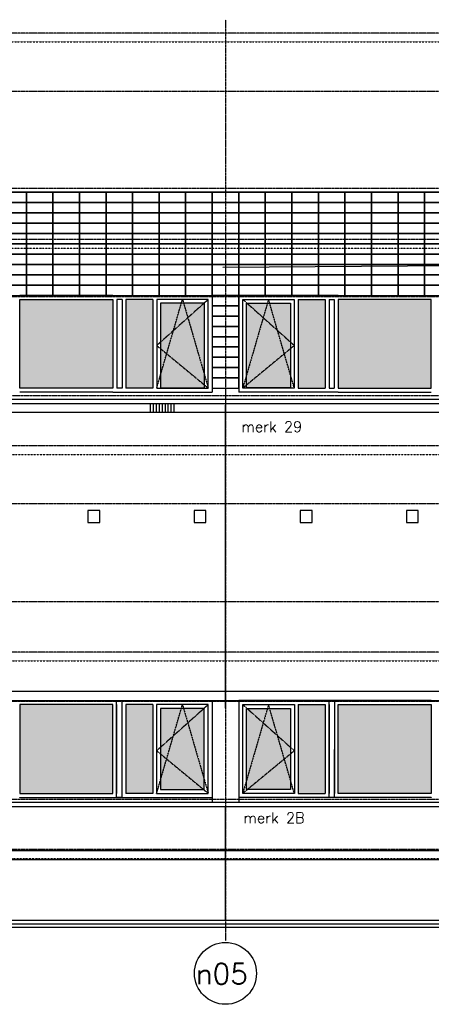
# Model space of a CAD drawing. Extents: x -541908 to 43837, y -41121 to 66863.
# Tile 16 of 41: x -461373 to -454396, y -38055 to -21351. Entities that reach past the tile are written whole.
import ezdxf

# ---------------------------------------------------------------- set-up
doc = ezdxf.new("R2010")
doc.units = 0
doc.header["$LTSCALE"] = 10
doc.header["$MEASUREMENT"] = 0
doc.header["$PDMODE"] = 3
doc.header["$PDSIZE"] = 0.1
for name, pattern in [('DASHDOT', [1, 0.5, -0.25, 0, -0.25]), ('DASHDOT2', [0.5, 0.25, -0.125, 0, -0.125]), ('HIDDEN', [0.375, 0.25, -0.125]), ('HIDDEN2', [0.1875, 0.125, -0.0625])]:
    doc.linetypes.add(name, pattern=pattern)
for name, color, linetype in [('_DILLATATIES', 8, 'HIDDEN'), ('_SITUATIE', 64, 'CONTINUOUS'), ('A--L$1A-_RASTER_NR_10', 171, 'CONTINUOUS'), ('A--L$7A-_STRAMIEN', 1, 'DASHDOT'), ('A--L$7A1-_STRAMIEN', 1, 'CONTINUOUS'), ('A--L$7A3-_STRAMIEN', 3, 'CONTINUOUS'), ('A--L$7AC3-_STRAMIEN', 3, 'DASHDOT'), ('A--L01G1_ACEER', 1, 'CONTINUOUS'), ('A--L01G8_RASTER-NR-2', 21, 'CONTINUOUS'), ('A--L07GC8_STRAMIEN', 8, 'DASHDOT2'), ('A--L21G1_BUITENWAND', 1, 'CONTINUOUS'), ('A--L21G2_BUITENWAND', 2, 'CONTINUOUS'), ('A--L21G3_BUITENWAND', 3, 'CONTINUOUS'), ('A--L21G4_BUITENWAND', 4, 'CONTINUOUS'), ('A--L21GC3_BUITENWAND', 3, 'HIDDEN'), ('A--L31G1_BUITENKOZIJN', 1, 'CONTINUOUS'), ('A--L31G2_BUITENKOZIJN', 2, 'CONTINUOUS'), ('A--L31GC1_BUITENKOZIJN', 1, 'HIDDEN2'), ('A--T$7A8-_STRAMIEN', 8, 'DASHDOT'), ('DILLATATIE', 1, 'CONTINUOUS'), ('TEKST_KOZIJNMERK', 2, 'CONTINUOUS')]:
    doc.layers.add(name, color=color, linetype=linetype)
doc.styles.add('HIEMSTRA', font='romans.shx')

msp = doc.modelspace()

# ---------------------------------------------------------------- hatches: boundary and pattern name
at = {"layer": 'A--L$1A-_RASTER_NR_10'}
for points in [[(-461372.8, -32970.9), (-461372.8, -34476.9), (-459796.8, -34476.9), (-459796.8, -32970.9)], [(-459119, -32970.9), (-459572.8, -32970.9), (-459572.8, -34476.9), (-459119, -34476.9)], [(-458985, -34409.9), (-458243.8, -34409.9), (-458243.8, -33037.9), (-458985, -33037.9)], [(-456784.6, -33037.9), (-457525.8, -33037.9), (-457525.8, -34409.9), (-456784.6, -34409.9)], [(-456650.6, -32970.9), (-456196.7, -32970.9), (-456196.7, -34476.9), (-456650.6, -34476.9)], [(-455972.7, -32970.9), (-455972.7, -34476.9), (-454396.7, -34476.9), (-454396.7, -32970.9)]]:
    msp.add_hatch(color=256, dxfattribs=at).paths.add_polyline_path(points)
at = {"layer": 'A--L01G8_RASTER-NR-2'}
for points in [[(-461371.9, -26095.9), (-461371.9, -27602.1), (-459795.9, -27602.1), (-459795.9, -26095.9)], [(-459118, -26095.9), (-459571.9, -26095.9), (-459571.9, -27602.1), (-459118, -27602.1)], [(-458984, -27594.9), (-458242.9, -27594.9), (-458242.9, -26162.9), (-458984, -26162.9)], [(-456784.8, -26162.9), (-457525.9, -26162.9), (-457525.9, -27594.9), (-456784.8, -27594.9)], [(-456650.8, -26095.9), (-456196.9, -26095.9), (-456196.9, -27602.1), (-456650.8, -27602.1)], [(-455972.9, -26095.9), (-455972.9, -27602.1), (-454396.9, -27602.1), (-454396.9, -26095.9)]]:
    msp.add_hatch(color=256, dxfattribs=at).paths.add_polyline_path(points)

# ---------------------------------------------------------------- linework, layer by layer
at = {"layer": '_DILLATATIES'}
msp.add_line((-457884.9, -33029.1), (-457884.9, -27889.1), dxfattribs=at)
at = {"layer": '_SITUATIE', "linetype": 'Continuous'}
msp.add_line((-446930.1, -25470), (-457929.7, -25556.3), dxfattribs=at)
at = {"layer": 'A--L$7A-_STRAMIEN'}
msp.add_line((-457884, -21351.1), (-457885.1, -36977.4), dxfattribs=at)
at = {"layer": 'A--L$7A1-_STRAMIEN'}
msp.add_circle((-457885.1, -37530.2), 525, dxfattribs=at)
at = {"layer": 'A--L$7AC3-_STRAMIEN'}
for p, q in [((-416614.4, -21579.1), (-525959.4, -21578.9)), ((-416614.4, -25079.1), (-525959.4, -25078.9)), ((-416614.4, -28579.1), (-525959.4, -28578.9)), ((-416614.4, -32079.1), (-525959.4, -32078.9)), ((-416614.4, -35429.1), (-525959.4, -35428.9))]:
    msp.add_line(p, q, dxfattribs=at)
at = {"layer": 'A--L01G1_ACEER'}
for points in [[(-461709.9, -24453.9), (-461259.9, -24453.9), (-461259.9, -24278.9), (-461709.9, -24278.9)], [(-461259.9, -24453.9), (-460809.9, -24453.9), (-460809.9, -24278.9), (-461259.9, -24278.9)], [(-460809.9, -24453.9), (-460359.9, -24453.9), (-460359.9, -24278.9), (-460809.9, -24278.9)], [(-460359.9, -24453.9), (-459909.9, -24453.9), (-459909.9, -24278.9), (-460359.9, -24278.9)], [(-459909.9, -24453.9), (-459459.9, -24453.9), (-459459.9, -24278.9), (-459909.9, -24278.9)], [(-459459.9, -24453.9), (-459009.9, -24453.9), (-459009.9, -24278.9), (-459459.9, -24278.9)], [(-459009.9, -24453.9), (-458559.9, -24453.9), (-458559.9, -24278.9), (-459009.9, -24278.9)], [(-458559.9, -24453.9), (-458109.9, -24453.9), (-458109.9, -24278.9), (-458559.9, -24278.9)], [(-458109.9, -24453.9), (-457659.9, -24453.9), (-457659.9, -24278.9), (-458109.9, -24278.9)], [(-457659.9, -24453.9), (-457209.9, -24453.9), (-457209.9, -24278.9), (-457659.9, -24278.9)], [(-457209.9, -24453.9), (-456759.9, -24453.9), (-456759.9, -24278.9), (-457209.9, -24278.9)], [(-456759.9, -24453.9), (-456309.9, -24453.9), (-456309.9, -24278.9), (-456759.9, -24278.9)], [(-456309.9, -24453.9), (-455859.9, -24453.9), (-455859.9, -24278.9), (-456309.9, -24278.9)], [(-455859.9, -24453.9), (-455409.9, -24453.9), (-455409.9, -24278.9), (-455859.9, -24278.9)], [(-455409.9, -24453.9), (-454959.9, -24453.9), (-454959.9, -24278.9), (-455409.9, -24278.9)], [(-454959.9, -24453.9), (-454509.9, -24453.9), (-454509.9, -24278.9), (-454959.9, -24278.9)], [(-454509.9, -24453.9), (-454059.9, -24453.9), (-454059.9, -24278.9), (-454509.9, -24278.9)], [(-461709.9, -24628.9), (-461259.9, -24628.9), (-461259.9, -24453.9), (-461709.9, -24453.9)], [(-461259.9, -24628.9), (-460809.9, -24628.9), (-460809.9, -24453.9), (-461259.9, -24453.9)], [(-460809.9, -24628.9), (-460359.9, -24628.9), (-460359.9, -24453.9), (-460809.9, -24453.9)], [(-460359.9, -24628.9), (-459909.9, -24628.9), (-459909.9, -24453.9), (-460359.9, -24453.9)], [(-459909.9, -24628.9), (-459459.9, -24628.9), (-459459.9, -24453.9), (-459909.9, -24453.9)], [(-459459.9, -24628.9), (-459009.9, -24628.9), (-459009.9, -24453.9), (-459459.9, -24453.9)], [(-459009.9, -24628.9), (-458559.9, -24628.9), (-458559.9, -24453.9), (-459009.9, -24453.9)], [(-458559.9, -24628.9), (-458109.9, -24628.9), (-458109.9, -24453.9), (-458559.9, -24453.9)], [(-458109.9, -24628.9), (-457659.9, -24628.9), (-457659.9, -24453.9), (-458109.9, -24453.9)], [(-457659.9, -24628.9), (-457209.9, -24628.9), (-457209.9, -24453.9), (-457659.9, -24453.9)], [(-457209.9, -24628.9), (-456759.9, -24628.9), (-456759.9, -24453.9), (-457209.9, -24453.9)], [(-456759.9, -24628.9), (-456309.9, -24628.9), (-456309.9, -24453.9), (-456759.9, -24453.9)], [(-456309.9, -24628.9), (-455859.9, -24628.9), (-455859.9, -24453.9), (-456309.9, -24453.9)], [(-455859.9, -24628.9), (-455409.9, -24628.9), (-455409.9, -24453.9), (-455859.9, -24453.9)], [(-455409.9, -24628.9), (-454959.9, -24628.9), (-454959.9, -24453.9), (-455409.9, -24453.9)], [(-454959.9, -24628.9), (-454509.9, -24628.9), (-454509.9, -24453.9), (-454959.9, -24453.9)], [(-454509.9, -24628.9), (-454059.9, -24628.9), (-454059.9, -24453.9), (-454509.9, -24453.9)], [(-461709.9, -24803.9), (-461259.9, -24803.9), (-461259.9, -24628.9), (-461709.9, -24628.9)], [(-461259.9, -24803.9), (-460809.9, -24803.9), (-460809.9, -24628.9), (-461259.9, -24628.9)], [(-460809.9, -24803.9), (-460359.9, -24803.9), (-460359.9, -24628.9), (-460809.9, -24628.9)], [(-460359.9, -24803.9), (-459909.9, -24803.9), (-459909.9, -24628.9), (-460359.9, -24628.9)], [(-459909.9, -24803.9), (-459459.9, -24803.9), (-459459.9, -24628.9), (-459909.9, -24628.9)], [(-459459.9, -24803.9), (-459009.9, -24803.9), (-459009.9, -24628.9), (-459459.9, -24628.9)], [(-459009.9, -24803.9), (-458559.9, -24803.9), (-458559.9, -24628.9), (-459009.9, -24628.9)], [(-458559.9, -24803.9), (-458109.9, -24803.9), (-458109.9, -24628.9), (-458559.9, -24628.9)], [(-458109.9, -24803.9), (-457659.9, -24803.9), (-457659.9, -24628.9), (-458109.9, -24628.9)], [(-457659.9, -24803.9), (-457209.9, -24803.9), (-457209.9, -24628.9), (-457659.9, -24628.9)], [(-457209.9, -24803.9), (-456759.9, -24803.9), (-456759.9, -24628.9), (-457209.9, -24628.9)], [(-456759.9, -24803.9), (-456309.9, -24803.9), (-456309.9, -24628.9), (-456759.9, -24628.9)], [(-456309.9, -24803.9), (-455859.9, -24803.9), (-455859.9, -24628.9), (-456309.9, -24628.9)], [(-455859.9, -24803.9), (-455409.9, -24803.9), (-455409.9, -24628.9), (-455859.9, -24628.9)], [(-455409.9, -24803.9), (-454959.9, -24803.9), (-454959.9, -24628.9), (-455409.9, -24628.9)], [(-454959.9, -24803.9), (-454509.9, -24803.9), (-454509.9, -24628.9), (-454959.9, -24628.9)], [(-454509.9, -24803.9), (-454059.9, -24803.9), (-454059.9, -24628.9), (-454509.9, -24628.9)], [(-461709.9, -24978.9), (-461259.9, -24978.9), (-461259.9, -24803.9), (-461709.9, -24803.9)], [(-461259.9, -24978.9), (-460809.9, -24978.9), (-460809.9, -24803.9), (-461259.9, -24803.9)], [(-460809.9, -24978.9), (-460359.9, -24978.9), (-460359.9, -24803.9), (-460809.9, -24803.9)], [(-460359.9, -24978.9), (-459909.9, -24978.9), (-459909.9, -24803.9), (-460359.9, -24803.9)], [(-459909.9, -24978.9), (-459459.9, -24978.9), (-459459.9, -24803.9), (-459909.9, -24803.9)], [(-459459.9, -24978.9), (-459009.9, -24978.9), (-459009.9, -24803.9), (-459459.9, -24803.9)], [(-459009.9, -24978.9), (-458559.9, -24978.9), (-458559.9, -24803.9), (-459009.9, -24803.9)], [(-458559.9, -24978.9), (-458109.9, -24978.9), (-458109.9, -24803.9), (-458559.9, -24803.9)], [(-458109.9, -24978.9), (-457659.9, -24978.9), (-457659.9, -24803.9), (-458109.9, -24803.9)], [(-457659.9, -24978.9), (-457209.9, -24978.9), (-457209.9, -24803.9), (-457659.9, -24803.9)], [(-457209.9, -24978.9), (-456759.9, -24978.9), (-456759.9, -24803.9), (-457209.9, -24803.9)], [(-456759.9, -24978.9), (-456309.9, -24978.9), (-456309.9, -24803.9), (-456759.9, -24803.9)], [(-456309.9, -24978.9), (-455859.9, -24978.9), (-455859.9, -24803.9), (-456309.9, -24803.9)], [(-455859.9, -24978.9), (-455409.9, -24978.9), (-455409.9, -24803.9), (-455859.9, -24803.9)], [(-455409.9, -24978.9), (-454959.9, -24978.9), (-454959.9, -24803.9), (-455409.9, -24803.9)], [(-454959.9, -24978.9), (-454509.9, -24978.9), (-454509.9, -24803.9), (-454959.9, -24803.9)], [(-454509.9, -24978.9), (-454059.9, -24978.9), (-454059.9, -24803.9), (-454509.9, -24803.9)], [(-461709.9, -25153.9), (-461259.9, -25153.9), (-461259.9, -24978.9), (-461709.9, -24978.9)], [(-461259.9, -25153.9), (-460809.9, -25153.9), (-460809.9, -24978.9), (-461259.9, -24978.9)], [(-460809.9, -25153.9), (-460359.9, -25153.9), (-460359.9, -24978.9), (-460809.9, -24978.9)], [(-460359.9, -25153.9), (-459909.9, -25153.9), (-459909.9, -24978.9), (-460359.9, -24978.9)], [(-459909.9, -25153.9), (-459459.9, -25153.9), (-459459.9, -24978.9), (-459909.9, -24978.9)], [(-459459.9, -25153.9), (-459009.9, -25153.9), (-459009.9, -24978.9), (-459459.9, -24978.9)], [(-459009.9, -25153.9), (-458559.9, -25153.9), (-458559.9, -24978.9), (-459009.9, -24978.9)], [(-458559.9, -25153.9), (-458109.9, -25153.9), (-458109.9, -24978.9), (-458559.9, -24978.9)], [(-458109.9, -25153.9), (-457659.9, -25153.9), (-457659.9, -24978.9), (-458109.9, -24978.9)], [(-457659.9, -25153.9), (-457209.9, -25153.9), (-457209.9, -24978.9), (-457659.9, -24978.9)], [(-457209.9, -25153.9), (-456759.9, -25153.9), (-456759.9, -24978.9), (-457209.9, -24978.9)], [(-456759.9, -25153.9), (-456309.9, -25153.9), (-456309.9, -24978.9), (-456759.9, -24978.9)], [(-456309.9, -25153.9), (-455859.9, -25153.9), (-455859.9, -24978.9), (-456309.9, -24978.9)], [(-455859.9, -25153.9), (-455409.9, -25153.9), (-455409.9, -24978.9), (-455859.9, -24978.9)], [(-455409.9, -25153.9), (-454959.9, -25153.9), (-454959.9, -24978.9), (-455409.9, -24978.9)], [(-454959.9, -25153.9), (-454509.9, -25153.9), (-454509.9, -24978.9), (-454959.9, -24978.9)], [(-454509.9, -25153.9), (-454059.9, -25153.9), (-454059.9, -24978.9), (-454509.9, -24978.9)], [(-461709.9, -25328.9), (-461259.9, -25328.9), (-461259.9, -25153.9), (-461709.9, -25153.9)], [(-461259.9, -25328.9), (-460809.9, -25328.9), (-460809.9, -25153.9), (-461259.9, -25153.9)], [(-460809.9, -25328.9), (-460359.9, -25328.9), (-460359.9, -25153.9), (-460809.9, -25153.9)], [(-460359.9, -25328.9), (-459909.9, -25328.9), (-459909.9, -25153.9), (-460359.9, -25153.9)], [(-459909.9, -25328.9), (-459459.9, -25328.9), (-459459.9, -25153.9), (-459909.9, -25153.9)], [(-459459.9, -25328.9), (-459009.9, -25328.9), (-459009.9, -25153.9), (-459459.9, -25153.9)], [(-459009.9, -25328.9), (-458559.9, -25328.9), (-458559.9, -25153.9), (-459009.9, -25153.9)], [(-458559.9, -25328.9), (-458109.9, -25328.9), (-458109.9, -25153.9), (-458559.9, -25153.9)], [(-458109.9, -25328.9), (-457659.9, -25328.9), (-457659.9, -25153.9), (-458109.9, -25153.9)], [(-457659.9, -25328.9), (-457209.9, -25328.9), (-457209.9, -25153.9), (-457659.9, -25153.9)], [(-457209.9, -25328.9), (-456759.9, -25328.9), (-456759.9, -25153.9), (-457209.9, -25153.9)], [(-456759.9, -25328.9), (-456309.9, -25328.9), (-456309.9, -25153.9), (-456759.9, -25153.9)], [(-456309.9, -25328.9), (-455859.9, -25328.9), (-455859.9, -25153.9), (-456309.9, -25153.9)], [(-455859.9, -25328.9), (-455409.9, -25328.9), (-455409.9, -25153.9), (-455859.9, -25153.9)], [(-455409.9, -25328.9), (-454959.9, -25328.9), (-454959.9, -25153.9), (-455409.9, -25153.9)], [(-454959.9, -25328.9), (-454509.9, -25328.9), (-454509.9, -25153.9), (-454959.9, -25153.9)], [(-454509.9, -25328.9), (-454059.9, -25328.9), (-454059.9, -25153.9), (-454509.9, -25153.9)], [(-461709.9, -25503.9), (-461259.9, -25503.9), (-461259.9, -25328.9), (-461709.9, -25328.9)], [(-461259.9, -25503.9), (-460809.9, -25503.9), (-460809.9, -25328.9), (-461259.9, -25328.9)], [(-460809.9, -25503.9), (-460359.9, -25503.9), (-460359.9, -25328.9), (-460809.9, -25328.9)], [(-460359.9, -25503.9), (-459909.9, -25503.9), (-459909.9, -25328.9), (-460359.9, -25328.9)], [(-459909.9, -25503.9), (-459459.9, -25503.9), (-459459.9, -25328.9), (-459909.9, -25328.9)], [(-459459.9, -25503.9), (-459009.9, -25503.9), (-459009.9, -25328.9), (-459459.9, -25328.9)], [(-459009.9, -25503.9), (-458559.9, -25503.9), (-458559.9, -25328.9), (-459009.9, -25328.9)], [(-458559.9, -25503.9), (-458109.9, -25503.9), (-458109.9, -25328.9), (-458559.9, -25328.9)], [(-458109.9, -25503.9), (-457659.9, -25503.9), (-457659.9, -25328.9), (-458109.9, -25328.9)], [(-457659.9, -25503.9), (-457209.9, -25503.9), (-457209.9, -25328.9), (-457659.9, -25328.9)], [(-457209.9, -25503.9), (-456759.9, -25503.9), (-456759.9, -25328.9), (-457209.9, -25328.9)], [(-456759.9, -25503.9), (-456309.9, -25503.9), (-456309.9, -25328.9), (-456759.9, -25328.9)], [(-456309.9, -25503.9), (-455859.9, -25503.9), (-455859.9, -25328.9), (-456309.9, -25328.9)], [(-455859.9, -25503.9), (-455409.9, -25503.9), (-455409.9, -25328.9), (-455859.9, -25328.9)], [(-455409.9, -25503.9), (-454959.9, -25503.9), (-454959.9, -25328.9), (-455409.9, -25328.9)], [(-454959.9, -25503.9), (-454509.9, -25503.9), (-454509.9, -25328.9), (-454959.9, -25328.9)], [(-454509.9, -25503.9), (-454059.9, -25503.9), (-454059.9, -25328.9), (-454509.9, -25328.9)], [(-461709.9, -25678.9), (-461259.9, -25678.9), (-461259.9, -25503.9), (-461709.9, -25503.9)], [(-461259.9, -25678.9), (-460809.9, -25678.9), (-460809.9, -25503.9), (-461259.9, -25503.9)], [(-460809.9, -25678.9), (-460359.9, -25678.9), (-460359.9, -25503.9), (-460809.9, -25503.9)], [(-460359.9, -25678.9), (-459909.9, -25678.9), (-459909.9, -25503.9), (-460359.9, -25503.9)], [(-459909.9, -25678.9), (-459459.9, -25678.9), (-459459.9, -25503.9), (-459909.9, -25503.9)], [(-459459.9, -25678.9), (-459009.9, -25678.9), (-459009.9, -25503.9), (-459459.9, -25503.9)], [(-459009.9, -25678.9), (-458559.9, -25678.9), (-458559.9, -25503.9), (-459009.9, -25503.9)], [(-458559.9, -25678.9), (-458109.9, -25678.9), (-458109.9, -25503.9), (-458559.9, -25503.9)], [(-458109.9, -25678.9), (-457659.9, -25678.9), (-457659.9, -25503.9), (-458109.9, -25503.9)], [(-457659.9, -25678.9), (-457209.9, -25678.9), (-457209.9, -25503.9), (-457659.9, -25503.9)], [(-457209.9, -25678.9), (-456759.9, -25678.9), (-456759.9, -25503.9), (-457209.9, -25503.9)], [(-456759.9, -25678.9), (-456309.9, -25678.9), (-456309.9, -25503.9), (-456759.9, -25503.9)], [(-456309.9, -25678.9), (-455859.9, -25678.9), (-455859.9, -25503.9), (-456309.9, -25503.9)], [(-455859.9, -25678.9), (-455409.9, -25678.9), (-455409.9, -25503.9), (-455859.9, -25503.9)], [(-455409.9, -25678.9), (-454959.9, -25678.9), (-454959.9, -25503.9), (-455409.9, -25503.9)], [(-454959.9, -25678.9), (-454509.9, -25678.9), (-454509.9, -25503.9), (-454959.9, -25503.9)], [(-454509.9, -25678.9), (-454059.9, -25678.9), (-454059.9, -25503.9), (-454509.9, -25503.9)], [(-461709.9, -25853.9), (-461259.9, -25853.9), (-461259.9, -25678.9), (-461709.9, -25678.9)], [(-461259.9, -25853.9), (-460809.9, -25853.9), (-460809.9, -25678.9), (-461259.9, -25678.9)], [(-460809.9, -25853.9), (-460359.9, -25853.9), (-460359.9, -25678.9), (-460809.9, -25678.9)], [(-460359.9, -25853.9), (-459909.9, -25853.9), (-459909.9, -25678.9), (-460359.9, -25678.9)], [(-459909.9, -25853.9), (-459459.9, -25853.9), (-459459.9, -25678.9), (-459909.9, -25678.9)], [(-459459.9, -25853.9), (-459009.9, -25853.9), (-459009.9, -25678.9), (-459459.9, -25678.9)], [(-459009.9, -25853.9), (-458559.9, -25853.9), (-458559.9, -25678.9), (-459009.9, -25678.9)], [(-458559.9, -25853.9), (-458109.9, -25853.9), (-458109.9, -25678.9), (-458559.9, -25678.9)], [(-458109.9, -25853.9), (-457659.9, -25853.9), (-457659.9, -25678.9), (-458109.9, -25678.9)], [(-457659.9, -25853.9), (-457209.9, -25853.9), (-457209.9, -25678.9), (-457659.9, -25678.9)], [(-457209.9, -25853.9), (-456759.9, -25853.9), (-456759.9, -25678.9), (-457209.9, -25678.9)], [(-456759.9, -25853.9), (-456309.9, -25853.9), (-456309.9, -25678.9), (-456759.9, -25678.9)], [(-456309.9, -25853.9), (-455859.9, -25853.9), (-455859.9, -25678.9), (-456309.9, -25678.9)], [(-455859.9, -25853.9), (-455409.9, -25853.9), (-455409.9, -25678.9), (-455859.9, -25678.9)], [(-455409.9, -25853.9), (-454959.9, -25853.9), (-454959.9, -25678.9), (-455409.9, -25678.9)], [(-454959.9, -25853.9), (-454509.9, -25853.9), (-454509.9, -25678.9), (-454959.9, -25678.9)], [(-454509.9, -25853.9), (-454059.9, -25853.9), (-454059.9, -25678.9), (-454509.9, -25678.9)], [(-461709.9, -26028.9), (-461259.9, -26028.9), (-461259.9, -25853.9), (-461709.9, -25853.9)], [(-461259.9, -26028.9), (-460809.9, -26028.9), (-460809.9, -25853.9), (-461259.9, -25853.9)], [(-460809.9, -26028.9), (-460359.9, -26028.9), (-460359.9, -25853.9), (-460809.9, -25853.9)], [(-460359.9, -26028.9), (-459909.9, -26028.9), (-459909.9, -25853.9), (-460359.9, -25853.9)], [(-459909.9, -26028.9), (-459459.9, -26028.9), (-459459.9, -25853.9), (-459909.9, -25853.9)], [(-459459.9, -26028.9), (-459009.9, -26028.9), (-459009.9, -25853.9), (-459459.9, -25853.9)], [(-459009.9, -26028.9), (-458559.9, -26028.9), (-458559.9, -25853.9), (-459009.9, -25853.9)], [(-458559.9, -26028.9), (-458109.9, -26028.9), (-458109.9, -25853.9), (-458559.9, -25853.9)], [(-458109.9, -26028.9), (-457659.9, -26028.9), (-457659.9, -25853.9), (-458109.9, -25853.9)], [(-457659.9, -26028.9), (-457209.9, -26028.9), (-457209.9, -25853.9), (-457659.9, -25853.9)], [(-457209.9, -26028.9), (-456759.9, -26028.9), (-456759.9, -25853.9), (-457209.9, -25853.9)], [(-456759.9, -26028.9), (-456309.9, -26028.9), (-456309.9, -25853.9), (-456759.9, -25853.9)], [(-456309.9, -26028.9), (-455859.9, -26028.9), (-455859.9, -25853.9), (-456309.9, -25853.9)], [(-455859.9, -26028.9), (-455409.9, -26028.9), (-455409.9, -25853.9), (-455859.9, -25853.9)], [(-455409.9, -26028.9), (-454959.9, -26028.9), (-454959.9, -25853.9), (-455409.9, -25853.9)], [(-454959.9, -26028.9), (-454509.9, -26028.9), (-454509.9, -25853.9), (-454959.9, -25853.9)], [(-454509.9, -26028.9), (-454059.9, -26028.9), (-454059.9, -25853.9), (-454509.9, -25853.9)], [(-458109.9, -26203.9), (-457659.9, -26203.9), (-457659.9, -26028.9), (-458109.9, -26028.9)], [(-458109.9, -26378.9), (-457659.9, -26378.9), (-457659.9, -26203.9), (-458109.9, -26203.9)], [(-458109.9, -26553.9), (-457659.9, -26553.9), (-457659.9, -26378.9), (-458109.9, -26378.9)], [(-458109.9, -26728.9), (-457659.9, -26728.9), (-457659.9, -26553.9), (-458109.9, -26553.9)], [(-458109.9, -26903.9), (-457659.9, -26903.9), (-457659.9, -26728.9), (-458109.9, -26728.9)], [(-458109.9, -27078.9), (-457659.9, -27078.9), (-457659.9, -26903.9), (-458109.9, -26903.9)], [(-458109.9, -27253.9), (-457659.9, -27253.9), (-457659.9, -27078.9), (-458109.9, -27078.9)], [(-458109.9, -27428.9), (-457659.9, -27428.9), (-457659.9, -27253.9), (-458109.9, -27253.9)], [(-458109.9, -27603.9), (-457659.9, -27603.9), (-457659.9, -27428.9), (-458109.9, -27428.9)]]:
    msp.add_lwpolyline(points, close=True, dxfattribs=at)
at = {"layer": 'A--L07GC8_STRAMIEN'}
for p, q in [((-475381.5, -21729), (-433397, -21729.1)), ((-511647.6, -25229), (-433397, -25229.1)), ((-525273.5, -28728.9), (-433397, -28729.1)), ((-525273.5, -32228.9), (-433397, -32229.1)), ((-525378.3, -35578.9), (-433397.1, -35579.1))]:
    msp.add_line(p, q, dxfattribs=at)
at = {"layer": 'A--L21G1_BUITENWAND'}
for p, q in [((-459153.9, -28009.1), (-459153.9, -27869.1)), ((-459103.9, -28009.1), (-459103.9, -27869.1)), ((-459053.9, -28009.1), (-459053.9, -27869.1)), ((-459003.9, -28009.1), (-459003.9, -27869.1)), ((-458953.9, -28009.1), (-458953.9, -27869.1)), ((-458903.9, -28009.1), (-458903.9, -27869.1)), ((-458853.9, -28009.1), (-458853.9, -27869.1)), ((-458803.9, -28009.1), (-458803.9, -27869.1)), ((-458753.9, -28009.1), (-458753.9, -27869.1)), ((-448038.4, -35454.1), (-469129.9, -35454)), ((-448038.4, -35604.1), (-469129.9, -35604))]:
    msp.add_line(p, q, dxfattribs=at)
for points in [[(-469129.9, -28009.7), (-419992.2, -28009.8), (-419992.2, -27869.1), (-469129.9, -27869)], [(-460016.2, -29879.1), (-460016.2, -29679.1), (-460217.2, -29679.1), (-460217.2, -29879.1)], [(-458216.2, -29879.1), (-458216.2, -29679.1), (-458417.2, -29679.1), (-458417.2, -29879.1)], [(-456416.2, -29879.1), (-456416.2, -29679.1), (-456617.2, -29679.1), (-456617.2, -29879.1)], [(-456416.2, -29879.1), (-456416.2, -29679.1), (-456617.2, -29679.1), (-456617.2, -29879.1)], [(-454616.2, -29879.1), (-454616.2, -29679.1), (-454817.2, -29679.1), (-454817.2, -29879.1)]]:
    msp.add_lwpolyline(points, close=True, dxfattribs=at)
at = {"layer": 'A--L21G2_BUITENWAND'}
msp.add_line((-419792.2, -27869.1, -0.1), (-469129.9, -27869, -0.1), dxfattribs=at)
at = {"layer": 'A--L21G3_BUITENWAND'}
for points in [[(-469249.5, -29528.8), (-480159.9, -29528.8), (-480159.9, -24278.8), (-445509.9, -24278.9), (-445509.9, -27669.1)], [(-450708.9, -32904.1), (-466853.9, -32904), (-466853.9, -32744), (-450708.9, -32744.1)], [(-466853.9, -34623.9), (-450708.9, -34624), (-450708.9, -34704), (-466853.9, -34703.9)], [(-541908.2, -36628.9), (-541908.2, -36628.9), (-417242.9, -36628.9)], [(-541908.2, -36688.9), (-417242.9, -36688.9)], [(-541908.2, -36748.9), (-417242.9, -36748.9)]]:
    msp.add_lwpolyline(points, dxfattribs=at)
at = {"layer": 'A--L21G4_BUITENWAND'}
msp.add_line((-469129.9, -27789), (-419792.2, -27789.1), dxfattribs=at)
at = {"layer": 'A--L21GC3_BUITENWAND'}
for p, q in [((-457885, -32744.1), (-457884.9, -27889.1)), ((-457885, -36629, 0), (-457885, -34704))]:
    msp.add_line(p, q, dxfattribs=at)
at = {"layer": 'A--L31G1_BUITENKOZIJN'}
for p, q in [((-459728.9, -26095.9), (-459728.9, -27602.1)), ((-459638.9, -26095.9), (-459727.5, -26095.9)), ((-459638.9, -26095.9), (-459638.9, -27602.1)), ((-459571.9, -26095.9), (-459571.9, -27602.1)), ((-459118, -26095.9), (-459571.9, -26095.9)), ((-459118, -26095.9), (-459118, -27602.1)), ((-456650.8, -26095.9), (-456650.8, -27602.1)), ((-456650.8, -26095.9), (-456196.9, -26095.9)), ((-456196.9, -26095.9), (-456196.9, -27602.1)), ((-456129.9, -26095.9), (-456129.9, -27602.1)), ((-456129.9, -26095.9), (-456041.2, -26095.9)), ((-456039.9, -26095.9), (-456039.9, -27602.1)), ((-459638.9, -27602.1), (-459728.9, -27602.1)), ((-459118, -27602.1), (-459571.9, -27602.1)), ((-456650.8, -27602.1), (-456196.9, -27602.1)), ((-456129.9, -27602.1), (-456039.9, -27602.1)), ((-459729.8, -32970.9), (-459729.8, -34476.9)), ((-459639.8, -32970.9), (-459639.8, -34476.9)), ((-459572.8, -32970.9), (-459572.8, -34476.9)), ((-459119, -32970.9), (-459572.8, -32970.9)), ((-459119, -32970.9), (-459119, -34476.9)), ((-456650.6, -32970.9), (-456650.6, -34476.9)), ((-456650.6, -32970.9), (-456196.7, -32970.9)), ((-456196.7, -32970.9), (-456196.7, -34476.9)), ((-456129.7, -32970.9), (-456129.7, -34476.9)), ((-456039.7, -32970.9), (-456039.7, -34476.9)), ((-459119, -34476.9), (-459572.8, -34476.9)), ((-456650.6, -34476.9), (-456196.7, -34476.9))]:
    msp.add_line(p, q, dxfattribs=at)
for points in [[(-459795.9, -27602.1), (-461371.9, -27602.1), (-461371.9, -26095.9), (-459795.9, -26095.9), (-459795.9, -27602.1), (-461371.9, -27602.1), (-461371.9, -26095.9)], [(-459051, -27602.1), (-458175.9, -27602.1), (-458175.9, -26095.9), (-459051, -26095.9), (-459051, -27602.1), (-458175.9, -27602.1), (-458175.9, -26095.9)], [(-456717.8, -27602.1), (-457592.9, -27602.1), (-457592.9, -26095.9), (-456717.8, -26095.9), (-456717.8, -27602.1), (-457592.9, -27602.1), (-457592.9, -26095.9)], [(-455972.9, -27602.1), (-454396.9, -27602.1), (-454396.9, -26095.9), (-455972.9, -26095.9), (-455972.9, -27602.1), (-454396.9, -27602.1), (-454396.9, -26095.9)], [(-461372.8, -34476.9), (-459796.8, -34476.9), (-459796.8, -32970.9), (-461372.8, -32970.9), (-461372.8, -34476.9), (-459796.8, -34476.9), (-459796.8, -32970.9)], [(-459052, -34476.9), (-458176.8, -34476.9), (-458176.8, -32970.9), (-459052, -32970.9), (-459052, -34476.9), (-458176.8, -34476.9), (-458176.8, -32970.9)], [(-456717.6, -34476.9), (-457592.8, -34476.9), (-457592.8, -32970.9), (-456717.6, -32970.9), (-456717.6, -34476.9), (-457592.7, -34476.9), (-457592.7, -32970.9)], [(-454396.7, -34476.9), (-455972.7, -34476.9), (-455972.7, -32970.9), (-454396.7, -32970.9), (-454396.7, -34476.9), (-455972.7, -34476.9), (-455972.7, -32970.9)]]:
    msp.add_lwpolyline(points, dxfattribs=at)
for points in [[(-458984, -27594.9), (-458242.9, -27594.9), (-458242.9, -26162.9), (-458984, -26162.9)], [(-456784.8, -27594.9), (-457525.9, -27594.9), (-457525.9, -26162.9), (-456784.8, -26162.9)], [(-459729.8, -32904), (-459639.8, -32904), (-459639.8, -34544), (-459729.8, -34544)], [(-456129.7, -32904), (-456039.7, -32904), (-456039.8, -34544), (-456129.8, -34544)], [(-458985, -34409.9), (-458243.8, -34409.9), (-458243.8, -33037.9), (-458985, -33037.9)], [(-456784.6, -34409.9), (-457525.8, -34409.9), (-457525.8, -33037.9), (-456784.6, -33037.9)]]:
    msp.add_lwpolyline(points, close=True, dxfattribs=at)
for p in [(-459795.9, -27669.1), (-455972.9, -27669.1), (-461372.8, -34543.9), (-454396.7, -34543.9)]:
    msp.add_point(p, dxfattribs=at)
at = {"layer": 'A--L31G2_BUITENKOZIJN'}
for p, q in [((-459795.9, -26028.9), (-461371.9, -26028.9)), ((-459794.5, -26028.9), (-458108.9, -26028.9)), ((-458108.9, -26028.9), (-458108.9, -27669.1)), ((-457659.9, -26028.9), (-457659.9, -27669.1)), ((-455974.2, -26028.9), (-457659.9, -26028.9)), ((-455972.9, -26028.9), (-454396.9, -26028.9)), ((-459795.9, -27669.1), (-461371.9, -27669.1)), ((-459793.2, -27669.1), (-458108.9, -27669.1)), ((-455975.6, -27669.1), (-457659.9, -27669.1)), ((-455972.9, -27669.1), (-454396.9, -27669.1)), ((-461372.8, -32903.9), (-459796.8, -32903.9)), ((-459795.5, -32903.9), (-458109.8, -32903.9)), ((-458109.8, -32903.9), (-458109.8, -34624)), ((-458109.7, -32903.9), (-458109.7, -34624)), ((-457659.8, -32903.9), (-457659.8, -34624)), ((-457659.7, -32903.9), (-457659.7, -34624)), ((-455974.1, -32903.9), (-457659.7, -32903.9)), ((-454396.7, -32903.9), (-455972.7, -32903.9)), ((-461372.8, -34543.9), (-459796.8, -34543.9)), ((-459794.1, -34543.9), (-458109.8, -34543.9)), ((-455975.4, -34543.9), (-457659.7, -34543.9)), ((-454396.7, -34543.9), (-455972.7, -34543.9))]:
    msp.add_line(p, q, dxfattribs=at)
at = {"layer": 'A--L31GC1_BUITENKOZIJN'}
for p, q in [((-458175.9, -26095.9), (-459051, -26878.9)), ((-459051, -27602.1), (-458613.5, -26095.9)), ((-458613.5, -26095.9), (-458175.9, -27602.1)), ((-457592.9, -26095.9), (-456717.8, -26878.9)), ((-457155.3, -26095.9), (-457592.9, -27602.1)), ((-456717.8, -27602.1), (-457155.3, -26095.9)), ((-459051, -26878.9), (-458175.9, -27602.1)), ((-456717.8, -26878.9), (-457592.9, -27602.1)), ((-458176.8, -32970.9), (-459052, -33753.9)), ((-459052, -34476.9), (-458614.4, -32970.9)), ((-458614.4, -32970.9), (-458176.8, -34476.9)), ((-457155.2, -32970.9), (-457592.8, -34476.9)), ((-457592.7, -32970.9), (-456717.6, -33753.9)), ((-456717.6, -34476.9), (-457155.2, -32970.9)), ((-459052, -33753.9), (-458176.8, -34476.9)), ((-456717.6, -33753.9), (-457592.7, -34476.9))]:
    msp.add_line(p, q, dxfattribs=at)
at = {"layer": 'A--T$7A8-_STRAMIEN', "color": 8}
for p, q in [((-416614.4, -22567.1), (-525959.4, -22566.9)), ((-416614.4, -24214.1), (-525959.4, -24213.9)), ((-416614.4, -26052.1), (-525959.4, -26051.9)), ((-416598.3, -27729), (-479468.4, -27731.9)), ((-416614.4, -29567.1), (-525959.4, -29566.9)), ((-416614.4, -31229.1), (-525959.4, -31228.9)), ((-416614.4, -32917.1), (-525959.4, -32916.9)), ((-416614.4, -34579.1), (-525959.4, -34578.9))]:
    msp.add_line(p, q, dxfattribs=at)
at = {"layer": 'DILLATATIE'}
msp.add_line((-457884.9, -36629, 0), (-457884.9, -34829.1), dxfattribs=at)

# ---------------------------------------------------------------- texts
at = {"layer": 'A--L$7A3-_STRAMIEN', "style": 'HIEMSTRA'}
msp.add_text('n05', height=350, rotation=359.99989, dxfattribs=at).set_placement((-458388.9, -37713.6))
at = {"layer": 'TEKST_KOZIJNMERK', "style": 'HIEMSTRA'}
for s, p in [('merk 29', (-457618.4, -28346.5)), ('merk 2B', (-457583.6, -34981))]:
    msp.add_text(s, height=180, rotation=359.99989, dxfattribs=at).set_placement(p)

doc.saveas('drawing.dxf')
